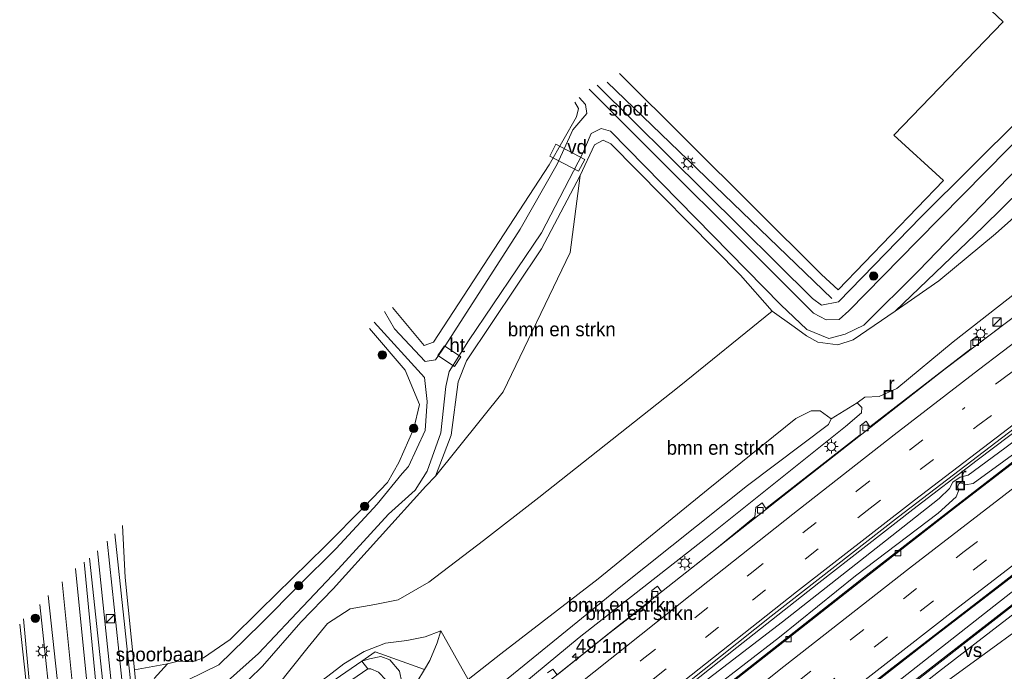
# Model space of a CAD drawing. Header units: millimetres. Extents: x 82463 to 85160, y 450000 to 452470.
# Tile 41 of 98: x 83452 to 83628, y 450958 to 451075. Entities that reach past the tile are written whole.
import ezdxf
from ezdxf.enums import TextEntityAlignment as Align

# ---------------------------------------------------------------- set-up
doc = ezdxf.new("R2010")
doc.units = ezdxf.units.MM
doc.linetypes.add('39strp', pattern=[12, 3, -9])
for name, color, linetype, lineweight in [('af-bs-haag', 93, 'haag', 18), ('af-bs-rasterhekwerk', 8, 'hekwerk', 18), ('as-bs-kilometr', 13, 'Continuous', 18), ('bp-b5-bomenstruiken', 93, 'Continuous', 18), ('bp-bs-boom', 93, 'Continuous', 18), ('gr-bs-geleiderail', 213, 'geleiderail', 18), ('gw-bs-insteekwatergang', 93, 'Continuous', 18), ('gw-bs-kruinlijn', 93, 'Continuous', 18), ('gw-bs-teenlijn', 93, 'Continuous', 18), ('iw-b6-overig', 213, 'Continuous', 18), ('mk-b5-verdrijfstrp', 8, 'Continuous', 18), ('mk-bs-39streep 0.15', 8, '39strp', 18), ('mk-bs-streep 0.15', 8, 'Continuous', 18), ('og-b1-terreinafscheiding', 253, 'Continuous', 18), ('og-b5-spoor', 253, 'Continuous', 18), ('og-b5-water', 153, 'Continuous', 18), ('og-bs-inrichtingselement', 253, 'Continuous', 18), ('og-bs-spoor', 253, 'Continuous', 18), ('og-bs-terreinafscheiding', 253, 'Continuous', 18), ('vh-b6-verh_soort', 8, 'Continuous', 18), ('wh-bs-kolk', 8, 'Continuous', 18), ('wh-bs-put', 8, 'Continuous', 18), ('wh-bs-waterlijn', 133, 'Continuous', 18), ('wm-bs-lichtmast', 8, 'Continuous', 18), ('wm-bs-lijnverlich', 8, 'lijnverlich', 18)]:
    doc.layers.add(name, color=color, linetype=linetype, lineweight=lineweight)
doc.styles.add('rtw_iso', font='iso-rtw.shx')
doc.linetypes.add('geleiderail', pattern='A,2,-1,[175,RTW.shx,S=0.5,R=0,X=0,Y=0],-1', length=4)
doc.linetypes.add('haag', pattern='A,7,-1.5,[1,RTW.shx,S=0.75,R=45,X=0,Y=0],-1.5', length=10)
doc.linetypes.add('hekwerk', pattern='A,7,-1.5,[1,RTW.shx,S=0.75,R=0,X=0,Y=0],-1.5', length=10)
doc.linetypes.add('lijnverlich', pattern='A,0,-5,[22,RTW.shx,S=1,R=0,X=-0.625,Y=0],2.5,-0.5,[3,RTW.shx,S=0.5,R=0,X=0,Y=0],-0.5,2.5,[22,RTW.shx,S=1,R=180,X=0.625,Y=0],-5', length=16)

# ---------------------------------------------------------------- blocks, each defined once
blk = doc.blocks.new('kolk')
blk.add_lwpolyline([(-0.5, -0.5), (0.5, -0.5), (0.5, 0.5), (-0.5, 0.5)], close=True)
blk = doc.blocks.new('put')
for p, q in [((0.75, 0.75), (-0.75, 0.75)), ((-0.75, 0.75), (-0.75, -0.75)), ((0.75, -0.75), (0.75, 0.75)), ((-0.75, -0.75), (0.75, -0.75))]:
    blk.add_line(p, q)
blk.add_lwpolyline([(-0.625, 0.625), (0.625, 0.625), (0.625, -0.625), (-0.625, -0.625)], close=True)
blk = doc.blocks.new('dtbattr')
at = {"style": 'rtw_iso'}
blk.add_attdef('TAG', (0.59, 0.87), '', height=2.5, dxfattribs=at)
blk = doc.blocks.new('dtbattr-r')
at = {"style": 'rtw_iso'}
blk.add_attdef('TAG', text='', height=2.5, dxfattribs=at).set_placement((0, 0), align=Align.MIDDLE_CENTER)
blk = doc.blocks.new('boom')
blk.add_hatch(color=256).paths.add_polyline_path([(-0.75, 0, 1), (0.75, 0, 1)])
blk.add_circle((0, 0), 0.75)
blk = doc.blocks.new('kast')
blk.add_line((-0.75, -0.75), (0.75, 0.75))
blk.add_lwpolyline([(-0.75, 0.75), (0.75, 0.75), (0.75, -0.75), (-0.75, -0.75)], close=True)
blk = doc.blocks.new('lantaarnpaal')
for p, q in [((-0.75, 0), (-1.25, 0)), ((-0.88, 0.88), (-0.53, 0.53)), ((0, 0.75), (0, 1.25)), ((0.53, 0.53), (0.88, 0.88)), ((0.75, 0), (1.25, 0)), ((-0.53, -0.53), (-0.88, -0.88)), ((0, -0.75), (0, -1.25)), ((0.53, -0.53), (0.88, -0.88))]:
    blk.add_line(p, q)
blk.add_circle((0, 0), 0.75)
blk = doc.blocks.new('hecto')
for p, q in [((0, 0.625), (-0.625, 0)), ((0, -0.625), (0, 0.625)), ((-0.625, 0), (0.625, 0)), ((0.625, 0), (0, -0.625))]:
    blk.add_line(p, q)

msp = doc.modelspace()

# ---------------------------------------------------------------- linework, layer by layer
at = {"layer": 'af-bs-haag'}
msp.add_polyline3d([(83597.454, 451024.887, -0.034), (83557.237, 451063.655, -0.038)], dxfattribs=at)
at = {"layer": 'af-bs-rasterhekwerk'}
for points in [[(83535.062, 450981.459, -0.011), (83544.949, 450989.177, -0.144), (83570.111, 451009.091, -0.264), (83586.759, 451022.567, -0.467)], [(83470.375, 450984.148, 0.112), (83470.85, 450974.804, 0.108), (83472.493, 450958.249, 0.108), (83473.124, 450951.884, 0.139), (83474.784, 450935.861, 0.112)], [(83524.465, 450958.338, 4.806), (83515.651, 450961.483, 4.414), (83513.245, 450959.821, 4.196), (83497.374, 450948.859, 2.755), (83481.733, 450938.082, 0.973), (83476.182, 450934.469, 0.138), (83476.007, 450934.355, 0.112)]]:
    msp.add_polyline3d(points, dxfattribs=at)
at = {"layer": 'bp-b5-bomenstruiken'}
for points in [[(83497.987, 450955.249, 0.61), (83503.641, 450962.297, 0.303), (83507.098, 450966.562, 0.229), (83511.145, 450969.201, -0.043), (83515.586, 450969.981, -0.172), (83519.784, 450970.783, -0.066), (83525.246, 450974, 0.22), (83535.062, 450981.459, -0.011), (83544.949, 450989.177, -0.144), (83570.111, 451009.091, -0.264), (83586.759, 451022.567, -0.467), (83590.72, 451019.811, -0.373), (83592.918, 451018.171, -0.419), (83594.963, 451017.013, -0.599), (83598.538, 451016.548, -0.635), (83601.292, 451017.48, -0.64), (83608.853, 451022.624, -0.444), (83616.681, 451028.057, -0.214), (83626.823, 451036.473, -0.089), (83639.463, 451047.784, 0.188)], [(83630.457, 451025.878, 6.671), (83619.215, 451017.095, 6.874), (83609.146, 451008.716, 7.045), (83605.938, 451007.289, 7.008), (83603.421, 451007.194, 6.925), (83602.045, 451006.172, 6.934), (83597.329, 451003.28, 8.824), (83595.39, 451004.74, 8.903), (83593.793, 451004.69, 8.921), (83591.052, 451003.368, 8.967), (83575.303, 450990.647, 9.272), (83555.617, 450974.552, 9.562), (83538.182, 450961.131, 9.627), (83532.311, 450956.494, 9.627), (83527.418, 450965.239, 4.734), (83524.619, 450964.173, 4.578), (83521.335, 450963.511, 4.573), (83517.463, 450963.016, 4.513), (83513.658, 450961.557, 4.375), (83510.043, 450959.339, 4.236), (83507.183, 450957.123, 3.812)], [(83537.86, 450955.465, 9.701), (83559.692, 450973.182, 9.604), (83582.349, 450991.33, 9.244), (83596.886, 451002.265, 8.824), (83597.329, 451003.28, 8.824), (83602.045, 451006.172, 6.934), (83602.84, 451005.324, 7.045), (83602.778, 451004.37, 7.215), (83599.92, 451001.935, 7.372), (83574.857, 450981.81, 7.838), (83552.195, 450964.031, 8.1), (83530.295, 450945.881, 8.05)], [(83523.107, 450956.06, 4.776), (83524.465, 450958.338, 4.806), (83525.417, 450959.933, 4.827), (83526.722, 450963.077, 4.85), (83527.418, 450965.239, 4.734), (83532.311, 450956.494, 9.627)]]:
    msp.add_polyline3d(points, dxfattribs=at)
for points in [[(83538.554, 451008.115, -0.338), (83526.474, 450993.025, -0.513), (83529.275, 451000.338, -0.606), (83530.496, 451009.946, -0.896), (83531.994, 451013.684, -0.91), (83545.417, 451033.758, -0.781), (83552.365, 451046.908, -0.73), (83550.592, 451033.104, -0.463)], [(83511.925, 450934.012, 9.485), (83508.518, 450931.165, 9.304), (83507.116, 450931.628, 9.295), (83506.811, 450933.023, 9.341), (83508.451, 450934.96, 9.454), (83510.104, 450936.327, 9.454), (83524.692, 450948.941, 9.627), (83532.311, 450956.494, 9.627), (83538.182, 450961.131, 9.627), (83555.617, 450974.552, 9.562), (83575.303, 450990.647, 9.272), (83591.052, 451003.368, 8.967), (83593.793, 451004.69, 8.921), (83595.39, 451004.74, 8.903), (83597.329, 451003.28, 8.824), (83596.886, 451002.265, 8.824), (83582.349, 450991.33, 9.244), (83559.692, 450973.182, 9.604), (83537.86, 450955.465, 9.701)]]:
    msp.add_polyline3d(points, close=True, dxfattribs=at)
at = {"layer": 'gr-bs-geleiderail'}
for points in [[(83645.383, 451033.093, 7.012), (83617.771, 451012.239, 7.649), (83592.611, 450992.517, 8.165), (83559.074, 450966.004, 8.626), (83536.492, 450947.952, 8.797), (83514.2, 450929.759, 8.621)], [(83662.709, 451020.29, 6.5), (83652.2, 451012.363, 6.674), (83636.631, 451000.466, 6.968), (83619.804, 450987.543, 7.433), (83604.037, 450975.23, 7.717), (83586.158, 450961.209, 7.97), (83568.387, 450947.173, 8.154), (83551.148, 450933.356, 8.384), (83531.096, 450917.135, 8.535), (83514.61, 450903.619, 8.641), (83497.532, 450889.499, 8.696), (83490.776, 450883.843, 8.659)], [(83490.333, 450888.857, 9.163), (83496.645, 450894.194, 9.183), (83504.725, 450901.091, 9.132), (83512.005, 450907.241, 9.128), (83524.361, 450917.338, 9.128), (83538.699, 450928.924, 9.068), (83548.05, 450936.266, 8.953), (83568.941, 450953.088, 9.022), (83580.424, 450962.266, 8.797), (83595.12, 450973.857, 8.554), (83611.969, 450987.028, 8.301), (83623.522, 450995.888, 8.062), (83635.244, 451004.698, 7.754), (83647.476, 451013.822, 7.538), (83655.02, 451019.216, 7.419)], [(83492.478, 450864.573, 9.112), (83503.983, 450874.157, 9.201), (83526.672, 450892.793, 9.05), (83552.503, 450913.836, 8.802), (83574.334, 450931.43, 8.618), (83595.118, 450948.016, 8.351), (83616.067, 450964.43, 8.048), (83636.115, 450979.823, 7.603), (83657.245, 450996.112, 7.097), (83662.707, 451000.383, 7.005), (83667.282, 451003.799, 6.91)], [(83492.92, 450859.56, 9.196), (83495.733, 450861.958, 9.169), (83511.597, 450875.169, 9.178), (83530.31, 450890.538, 9.031), (83550.391, 450906.962, 8.875), (83573.17, 450925.287, 8.682), (83593.731, 450941.744, 8.443), (83611.18, 450955.427, 8.158), (83627.458, 450968.095, 7.874), (83643.284, 450980.357, 7.465), (83658.027, 450991.673, 7.212), (83668.628, 450999.642, 6.991)]]:
    msp.add_polyline3d(points, dxfattribs=at)
at = {"layer": 'gw-bs-insteekwatergang'}
for points in [[(83569.845, 451145.258, 0.248), (83583.412, 451132.346, 0.215), (83608.284, 451108.203, 0.123), (83629.557, 451087.912, 0.146), (83630.508, 451086.094, 0.16), (83632.122, 451059.259, 0.086), (83631.405, 451057.319, 0.095), (83613.468, 451039.496, 0.137), (83598.65, 451024.266, -0.108), (83595.617, 451023.676, -0.108), (83594.039, 451024.888, -0.108), (83555.435, 451063.138, -0.025)], [(83551.396, 451060.093, -0.891), (83552.072, 451058.949, -0.891), (83551.698, 451057.466, -0.891), (83546.842, 451048.863, -0.873), (83526.105, 451017.039, -0.564), (83524.396, 451016.458, -0.523), (83518.731, 451023.241, -0.44)], [(83634.975, 451047.932, -0.052), (83624.591, 451037.733, -0.26), (83608.853, 451022.624, -0.444), (83601.292, 451017.48, -0.64), (83598.538, 451016.548, -0.635), (83594.963, 451017.013, -0.599), (83592.918, 451018.171, -0.419), (83590.72, 451019.811, -0.373), (83586.759, 451022.567, -0.467), (83581.105, 451029.063, -0.518), (83557.851, 451052.622, -0.61), (83556.489, 451053.257, -0.647), (83554.973, 451052.458, -0.707), (83552.365, 451046.908, -0.73), (83545.417, 451033.758, -0.781), (83531.994, 451013.684, -0.91), (83530.496, 451009.946, -0.896), (83529.275, 451000.338, -0.606), (83526.474, 450993.025, -0.513), (83524.73, 450991.224, -0.357), (83508.13, 450972.786, -0.214), (83502.297, 450966.813, -0.02), (83495.472, 450958.911, -0.001), (83493.005, 450956.497, 0.306)], [(83476.015, 450956.694, 0.224), (83478.451, 450959.324, 0.233), (83480.305, 450959.823, 0.251), (83482.854, 450959.712, 0.265), (83484.885, 450960.38, 0.196), (83489.669, 450963.708, -0.061), (83494.988, 450968.972, -0.642), (83506.671, 450980.443, -0.642), (83513.78, 450987.603, -0.642), (83517.843, 450991.87, -0.642), (83519.904, 450995.45, -0.642), (83522.56, 451001.553, -0.642), (83523.577, 451005.834, -0.642), (83521.006, 451011.989, -0.642), (83514.598, 451019.498, -0.642)], [(83452.602, 450967.413, 0.173), (83454.505, 450946.637, 0.192), (83455.011, 450942.888, 0.339)]]:
    msp.add_polyline3d(points, dxfattribs=at)
at = {"layer": 'gw-bs-kruinlijn'}
for points in [[(83661.167, 451022.029, 6.564), (83656.619, 451018.733, 6.665), (83653.94, 451016.948, 6.73), (83652.977, 451017.05, 6.642), (83651.734, 451016.7, 6.592), (83650.956, 451015.753, 6.615), (83650.674, 451014.605, 6.688), (83642.971, 451008.981, 6.941), (83628.467, 450998.035, 7.171), (83621.903, 450993.163, 7.341), (83620.491, 450992.817, 7.318), (83619.172, 450991.939, 7.318), (83618.543, 450990.776, 7.336), (83616.706, 450988.981, 7.442), (83607.096, 450981.404, 7.626), (83588.607, 450966.886, 7.878), (83574.562, 450956.059, 8.062), (83566.68, 450949.808, 8.085), (83564.473, 450947.289, 8.204), (83562.988, 450945.804, 8.204), (83561.968, 450945.584, 8.149), (83560.783, 450945.761, 8.108)], [(83508.518, 450931.165, 9.304), (83507.116, 450931.628, 9.295), (83506.811, 450933.023, 9.341), (83508.451, 450934.96, 9.454), (83510.104, 450936.327, 9.454), (83524.692, 450948.941, 9.627), (83532.311, 450956.494, 9.627), (83538.182, 450961.131, 9.627), (83555.617, 450974.552, 9.562), (83575.303, 450990.647, 9.272), (83591.052, 451003.368, 8.967), (83593.793, 451004.69, 8.921), (83595.39, 451004.74, 8.903), (83597.329, 451003.28, 8.824), (83596.886, 451002.265, 8.824), (83582.349, 450991.33, 9.244), (83559.692, 450973.182, 9.604), (83537.86, 450955.465, 9.701), (83511.925, 450934.012, 9.485), (83508.518, 450931.165, 9.304)]]:
    msp.add_polyline3d(points, dxfattribs=at)
at = {"layer": 'gw-bs-teenlijn'}
msp.add_polyline3d([(83633.826, 450999.686, 6.436), (83622.78, 450991.665, 6.688), (83621.435, 450991.414, 6.702), (83620.516, 450991.82, 6.702), (83620.201, 450991.574, 6.674), (83620.079, 450991.098, 6.633), (83620.191, 450990.343, 6.633), (83619.746, 450989.27, 6.642), (83616.563, 450986.353, 6.78), (83601.742, 450975.101, 7.093), (83588.106, 450964.107, 7.258), (83576.05, 450954.801, 7.4), (83567.113, 450947.595, 7.534), (83563.626, 450944.628, 7.667), (83561.884, 450944.871, 7.878), (83560.783, 450945.761, 8.108)], dxfattribs=at)
at = {"layer": 'iw-b6-overig'}
msp.add_polyline3d([(83553.215, 451049.806, -0.795), (83552.096, 451047.68, -0.721), (83546.914, 451050.406, -0.758), (83548.032, 451052.532, -0.799)], close=True, dxfattribs=at)
at = {"layer": 'mk-b5-verdrijfstrp'}
msp.add_polyline3d([(83582.772, 450930.382, 7.785), (83570.705, 450921.465, 7.912), (83579.152, 450928.268, 7.841), (83591.282, 450937.935, 7.697), (83616.586, 450957.878, 7.267), (83632.499, 450970.145, 6.886), (83644.367, 450979.306, 6.619), (83653.695, 450986.453, 6.421), (83660.691, 450991.795, 6.272), (83665.553, 450995.496, 6.155), (83669.062, 450998.163, 6.084), (83670.264, 450994.477, 4.388), (83667.799, 450992.629, 6.061), (83660.523, 450987.174, 6.232), (83652.451, 450981.307, 6.409), (83644.059, 450975.17, 6.583), (83635.822, 450969.136, 6.774), (83625.703, 450961.736, 7.014), (83616.242, 450954.829, 7.218), (83608.716, 450949.328, 7.366), (83601.085, 450943.766, 7.505), (83590.173, 450935.777, 7.69)], close=True, dxfattribs=at)
at = {"layer": 'mk-bs-39streep 0.15'}
for points in [[(83515.402, 450916.312, 8.361), (83535.752, 450932.821, 8.351), (83556.04, 450949.082, 8.26), (83583.239, 450970.73, 7.947), (83603.819, 450986.849, 7.616), (83623.661, 451002.109, 7.253), (83642.823, 451016.429, 6.762), (83650.699, 451022.211, 6.651), (83660.813, 451029.492, 6.625)], [(83491.556, 450875.005, 8.188), (83506.06, 450887.185, 8.218), (83524.86, 450902.624, 8.122), (83545.366, 450919.352, 7.92), (83572.548, 450941.254, 7.662), (83600.834, 450963.647, 7.304), (83621.203, 450979.477, 6.858), (83650.174, 451001.704, 6.247), (83664.787, 451012.798, 5.875)], [(83491.935, 450870.714, 8.263), (83509.121, 450885.054, 8.264), (83529.028, 450901.397, 8.172), (83548.314, 450917.132, 7.938), (83566.833, 450932.011, 7.795), (83586.2, 450947.521, 7.616), (83613.294, 450968.804, 7.161), (83642.34, 450991.195, 6.564), (83652.307, 450998.835, 6.413), (83665.818, 451009.08, 6.48)], [(83489.351, 450899.982, 8.296), (83505.718, 450913.436, 8.255), (83524.962, 450929.168, 8.283), (83544.418, 450944.821, 8.246), (83563.502, 450960.125, 8.14), (83582.827, 450975.464, 7.869), (83601.908, 450990.323, 7.552), (83621.335, 451005.313, 7.097)]]:
    msp.add_polyline3d(points, dxfattribs=at)
at = {"layer": 'mk-bs-streep 0.15'}
for points in [[(83488.955, 450904.465, 8.123), (83513.16, 450924.281, 8.145), (83532.566, 450940.021, 8.126), (83551.878, 450955.514, 8.071), (83572.062, 450971.587, 7.924), (83590.511, 450986.202, 7.598), (83608.669, 451000.413, 7.189), (83623.774, 451012.062, 6.904), (83632.267, 451018.52, 6.785), (83645.792, 451028.674, 6.426), (83659.1, 451038.616, 6.252)], [(83490.166, 450890.749, 8.408), (83502.993, 450901.357, 8.42), (83520.217, 450915.482, 8.43), (83535.511, 450927.908, 8.397), (83554.499, 450943.145, 8.384), (83572.256, 450957.304, 8.241), (83591.135, 450972.25, 7.947), (83612.272, 450988.692, 7.63), (83631.2, 451003.168, 7.212), (83649.058, 451016.416, 6.854), (83655.193, 451020.879, 6.73), (83661.569, 451025.469, 6.79)], [(83641.763, 451020.537, 4.396), (83626.835, 451009.471, 7.06)], [(83491.163, 450879.458, 8.095), (83499.81, 450886.707, 8.099), (83523.805, 450906.445, 7.988), (83545.296, 450923.939, 7.74), (83567.185, 450941.553, 7.561), (83588.862, 450958.842, 7.286), (83611.407, 450976.472, 6.973), (83632.71, 450992.908, 6.459), (83650.225, 451006.303, 6.141), (83663.745, 451016.55, 5.845)], [(83492.328, 450866.27, 8.403), (83498.102, 450871.131, 8.42), (83512.62, 450883.158, 8.384), (83531.085, 450898.332, 8.223), (83550.49, 450914.15, 8.039), (83568.98, 450929.051, 7.924), (83582.293, 450939.686, 7.74), (83601.559, 450954.992, 7.524), (83619.392, 450968.886, 7.221), (83642.429, 450986.621, 6.642), (83666.869, 451005.287, 6.37)], [(83459.525, 450974.062, 0.25), (83462.278, 450946.522, 0.166), (83467.035, 450901.27, 0.157), (83473.674, 450837.811, 0.234)]]:
    msp.add_polyline3d(points, dxfattribs=at)
at = {"layer": 'og-b1-terreinafscheiding'}
msp.add_polyline3d([(83529.84, 451012.65, -1.223), (83526.89, 451014.641, -1.187), (83528.059, 451016.373, -1.187), (83531.01, 451014.382, -1.205), (83529.84, 451012.65, -1.223)], dxfattribs=at)
at = {"layer": 'og-bs-spoor'}
for points in [[(83483.763, 450826.804, 0.18), (83472.599, 450933.999, 0.18), (83467.601, 450981.344, 0.18)], [(83485.496, 450824.913, 0.18), (83474.155, 450933.935, 0.18), (83469.011, 450982.623, 0.18)], [(83465.892, 450979.601, 0.18), (83481.538, 450829.232, 0.18)], [(83464.443, 450978.258, 0.18), (83469.209, 450933.688, 0.18), (83479.894, 450831.025, 0.186)]]:
    msp.add_polyline3d(points, dxfattribs=at)
at = {"layer": 'og-bs-terreinafscheiding'}
for points in [[(83559.44, 451065.205, 0.229), (83595.64, 451029.192, 0.091), (83598.6, 451026.403, 0.155), (83617.476, 451046.044, 0.164), (83608.583, 451054.146, 0.228), (83628.187, 451074.471, 0.137), (83619.538, 451082.759, 0.132), (83625.176, 451088.53, 0.146), (83609.862, 451103.189, 0.15), (83577.431, 451135.216, 0.279), (83569.199, 451143.035, 0.27)], [(83608.853, 451022.624, -0.444), (83616.681, 451028.057, -0.214), (83626.823, 451036.473, -0.089), (83639.463, 451047.784, 0.188), (83640.972, 451050.058, 0.284)], [(83526.474, 450993.025, -0.513), (83538.554, 451008.115, -0.338), (83550.592, 451033.104, -0.463), (83552.365, 451046.908, -0.73)], [(83602.045, 451006.172, 6.934), (83603.421, 451007.194, 6.925), (83605.938, 451007.289, 7.008), (83609.146, 451008.716, 7.045), (83619.215, 451017.095, 6.874), (83630.457, 451025.878, 6.671), (83642.737, 451035.173, 6.376), (83649.975, 451039.961, 6.33), (83655.345, 451043.94, 6.085), (83658.004, 451044.075, 6.085)], [(83642.571, 451030.986, 6.491), (83624.18, 451017.113, 6.805), (83623.506, 451018.081, 6.805), (83622.38, 451017.251, 6.805), (83622.379, 451015.816, 6.897), (83604.311, 451001.829, 7.16), (83603.656, 451002.884, 7.261), (83602.556, 451002.041, 7.257), (83602.552, 451000.4, 7.317), (83585.661, 450987.196, 7.63), (83584.968, 450988.191, 7.639), (83583.846, 450987.377, 7.639), (83583.675, 450985.679, 7.639), (83577.168, 450980.339, 7.768), (83566.966, 450972.242, 7.907), (83566.244, 450973.253, 7.925), (83565.204, 450972.46, 7.925), (83565.098, 450970.653, 7.898), (83557.729, 450964.936, 7.962), (83548.266, 450957.352, 7.981), (83547.496, 450958.388, 8.119), (83546.524, 450957.692, 8.119)], [(83490.268, 450889.597, 8.263), (83492.544, 450891.458, 8.434), (83498.1, 450896.182, 8.356), (83501.817, 450899.432, 8.319), (83519.094, 450913.717, 8.328), (83537.535, 450928.608, 8.328), (83556.264, 450943.571, 8.246), (83565.51, 450951.103, 8.237), (83586.632, 450967.906, 7.938), (83609.435, 450985.729, 7.694), (83630.181, 451001.538, 7.207), (83648.366, 451014.904, 6.858), (83655.036, 451019.674, 6.803), (83660.27, 451023.123, 6.707), (83661.822, 451024.121, 6.845)], [(83490.747, 450884.167, 8.212), (83493.194, 450886.084, 7.975), (83522.343, 450910.251, 7.814), (83536.925, 450922.1, 7.763), (83553.521, 450935.472, 7.676), (83568.852, 450947.765, 7.501), (83603.633, 450975.149, 6.946), (83619.089, 450987.168, 6.693), (83639.09, 451002.657, 6.284), (83651.794, 451012.315, 5.912), (83657.898, 451016.93, 5.884), (83662.62, 451020.605, 5.723)], [(83602.045, 451006.172, 6.934), (83602.84, 451005.324, 7.045), (83602.778, 451004.37, 7.215), (83599.92, 451001.935, 7.372), (83574.857, 450981.81, 7.838), (83552.195, 450964.031, 8.1), (83530.295, 450945.881, 8.05), (83513.299, 450932.266, 8.005), (83510.164, 450929.291, 8.009), (83506.696, 450926.992, 7.946), (83504.645, 450926.721, 8.064), (83502.365, 450927.451, 7.769), (83501.522, 450928.185, 7.606), (83501.941, 450931.188, 7.185), (83504.246, 450936.071, 6.723), (83507.462, 450939.685, 6.221), (83512.376, 450945.153, 5.776), (83519.945, 450953.008, 4.937), (83523.107, 450956.06, 4.776), (83524.465, 450958.338, 4.806), (83525.417, 450959.933, 4.827), (83526.722, 450963.077, 4.85), (83527.418, 450965.239, 4.734)], [(83492.431, 450865.105, 8.369), (83495.079, 450867.15, 8.411), (83509.079, 450878.611, 8.379), (83526.546, 450892.96, 8.324), (83545.203, 450908.225, 8.131), (83565.143, 450924.331, 7.965), (83586.789, 450941.655, 7.745), (83607.673, 450958.107, 7.456), (83627.604, 450973.491, 7.134), (83645.599, 450987.553, 6.633), (83665.913, 451003.213, 6.137), (83667.162, 451004.232, 6.339)], [(83668.552, 450999.876, 6.261), (83664.297, 450996.196, 6.256), (83660.338, 450993.099, 6.385), (83648.157, 450983.836, 6.615), (83632.009, 450971.42, 7.024), (83614.742, 450957.964, 7.446), (83595.417, 450942.848, 7.763), (83578.345, 450929.197, 7.892), (83561.239, 450915.424, 8.034), (83541.249, 450899.188, 8.126), (83520.24, 450881.993, 8.273), (83502.49, 450867.181, 8.388), (83494.476, 450860.63, 8.471), (83492.923, 450859.521, 8.642)], [(83535.062, 450981.459, -0.011), (83525.246, 450974, 0.22), (83519.784, 450970.783, -0.066), (83515.586, 450969.981, -0.172), (83511.145, 450969.201, -0.043), (83507.098, 450966.562, 0.229), (83503.641, 450962.297, 0.303), (83497.987, 450955.249, 0.61), (83493.241, 450950.576, 0.678), (83477.946, 450936.66, 0.488)], [(83476.644, 450834.57, 0.21), (83474.871, 450851.299, 0.212), (83468.805, 450909.927, 0.197), (83465.942, 450936.299, 0.13), (83461.905, 450976.455, 0.121)], [(83463.489, 450977.543, 0.13), (83465.872, 450952.781, 0.157), (83467.706, 450935.185, 0.221)], [(83457.061, 450971.583, 0.198), (83460.006, 450944.034, 0.198), (83464.994, 450893.934, 0.204), (83470.542, 450841.227, 0.218)], [(83455.52, 450969.979, 0.198), (83460.663, 450921.899, 0.198), (83463.527, 450893.705, 0.196), (83468.828, 450843.096, 0.186)], [(83527.418, 450965.239, 4.734), (83524.619, 450964.173, 4.578), (83521.335, 450963.511, 4.573), (83517.463, 450963.016, 4.513), (83513.658, 450961.557, 4.375), (83510.043, 450959.339, 4.236), (83507.183, 450957.123, 3.812), (83499.692, 450951.661, 2.956), (83488.239, 450943.643, 1.661), (83477.946, 450936.66, 0.488)], [(83485.527, 450933.559, 1.302), (83484.974, 450933.827, 1.248), (83484.085, 450934.257, 1.166), (83481.157, 450935.542, 0.872), (83486.355, 450939.224, 1.395), (83494.309, 450944.644, 2.301), (83503.794, 450951.201, 3.265), (83514.332, 450958.428, 4.428), (83513.245, 450959.821, 4.196), (83514.627, 450960.229, 4.474), (83516.661, 450960.65, 4.51), (83518.281, 450960.057, 4.556), (83519.979, 450958.033, 4.575), (83520.413, 450955.999, 4.634), (83519.282, 450953.837, 4.726), (83516.988, 450951.294, 4.887)], [(83472.493, 450958.249, 0.108), (83478.451, 450959.324, 0.233)], [(83514.332, 450958.428, 4.428), (83514.882, 450958.414, 4.474), (83516.238, 450957.859, 4.556), (83517.586, 450956.391, 4.644), (83517.368, 450954.702, 4.809), (83515.752, 450952.403, 4.878)]]:
    msp.add_polyline3d(points, dxfattribs=at)
at = {"layer": 'vh-b6-verh_soort'}
msp.add_polyline3d([(83531.01, 451014.382, -1.205), (83529.84, 451012.65, -1.223), (83526.89, 451014.641, -1.187), (83528.059, 451016.373, -1.187)], close=True, dxfattribs=at)
at = {"layer": 'wh-bs-waterlijn'}
for points in [[(83570.069, 451147.443, -1.523), (83607.8, 451111.09, -1.523), (83632.091, 451089.152, -1.523), (83633.169, 451086.878, -1.523), (83634.254, 451057.595, -1.523), (83633.122, 451055.852, -1.523), (83612.829, 451035.198, -1.523), (83600.506, 451022.626, -1.523), (83598.801, 451021.127, -1.523), (83596.453, 451021.059, -1.523), (83594.196, 451022.231, -1.523), (83553.969, 451062.393, -1.523)], [(83552.212, 451060.902, -1.523), (83553.323, 451059.687, -1.523), (83553.58, 451058.039, -1.523), (83551.081, 451055.131, -1.523), (83548.28, 451048.966, -1.523), (83541.648, 451037.314, -1.523), (83528.283, 451016.535, -1.523), (83526.447, 451013.859, -1.523), (83524.603, 451013.581, -1.523), (83519.123, 451019.424, -1.523), (83517.285, 451022.515, -1.523)], [(83489.173, 450956.21, -1.74), (83494.732, 450961.187, -1.74), (83500.574, 450967.393, -1.417), (83509.034, 450976.3, -1.371), (83518.017, 450986.196, -1.371), (83522.804, 450990.462, -1.371), (83524.975, 450993.905, -1.523), (83527.411, 451000.746, -1.523), (83528.317, 451009.11, -1.523), (83528.92, 451011.794, -1.523), (83532.379, 451017.291, -1.523), (83545.469, 451036.663, -1.523), (83552.834, 451050.962, -1.523), (83554.322, 451054.482, -1.523), (83556.15, 451055.341, -1.523), (83557.791, 451054.888, -1.523), (83588.367, 451023.739, -1.523), (83592.999, 451019.303, -1.523), (83596.931, 451017.722, -1.523), (83599.858, 451018.459, -1.523), (83603.23, 451020.061, -1.523), (83613.062, 451029.897, -1.523), (83635.388, 451053.107, -1.523)], [(83515.434, 451020.6, -1.523), (83524.461, 451010.718, -1.523), (83524.947, 451006.405, -1.523), (83524.621, 451001.173, -1.523), (83521.619, 450994.749, -1.523), (83520.491, 450993.479, -1.74), (83515.986, 450987.995, -1.74), (83508.623, 450980.03, -1.74), (83501.918, 450973.335, -1.74), (83495.42, 450966.797, -1.74), (83492.32, 450963.75, -1.74), (83487.594, 450959.153, -1.74), (83482.009, 450956.392, -1.74)], [(83451.933, 450966.445, -0.5), (83453.006, 450956.507, -0.5), (83454.297, 450942.833, -0.5), (83456.271, 450920.87, -0.5), (83458.783, 450907.736, -0.5), (83460.6, 450886.081, -0.5), (83461.342, 450875.631, -0.5), (83462.098, 450867.532, -0.5), (83462.198, 450867.537, -0.5), (83463.887, 450848.487, -0.5)]]:
    msp.add_polyline3d(points, dxfattribs=at)
at = {"layer": 'wm-bs-lijnverlich'}
msp.add_polyline3d([(83492.666, 450861.867, 8.445), (83570.321, 450925.478, 7.938), (83643.488, 450983.028, 6.651), (83667.976, 451001.643, 6.339)], dxfattribs=at)

# ---------------------------------------------------------------- block references
at = {"layer": 'as-bs-kilometr'}
ref = msp.add_blockref('dtbattr', (83551.583, 450960.538, 8.051), dxfattribs=at)
ref.add_attrib('TAG', '49.1m', dxfattribs={"layer": '0', "height": 2.5, "style": 'rtw_iso'}).set_placement((83551.583, 450960.538, 8.051), align=Align.BOTTOM_LEFT)
msp.add_blockref('hecto', (83551.583, 450960.538, 8.051), dxfattribs=at)
at = {"layer": 'bp-b5-bomenstruiken'}
ref = msp.add_blockref('dtbattr-r', (83539.421875, 451017.34375, -0.619444), dxfattribs=at)
ref.add_attrib('TAG', 'bmn en strkn', dxfattribs={"layer": '0', "height": 2.5, "style": 'rtw_iso'}).set_placement((83539.421875, 451017.34375, -0.619444), align=Align.BOTTOM_LEFT)
ref = msp.add_blockref('dtbattr-r', (83567.878906, 450996.09375, 3.336382), dxfattribs=at)
ref.add_attrib('TAG', 'bmn en strkn', dxfattribs={"layer": '0', "height": 2.5, "style": 'rtw_iso'}).set_placement((83567.878906, 450996.09375, 3.336382), align=Align.BOTTOM_LEFT)
ref = msp.add_blockref('dtbattr-r', (83550.148438, 450967.9375, 9.32605), dxfattribs=at)
ref.add_attrib('TAG', 'bmn en strkn', dxfattribs={"layer": '0', "height": 2.5, "style": 'rtw_iso'}).set_placement((83550.148438, 450967.9375, 9.32605), align=Align.BOTTOM_LEFT)
ref = msp.add_blockref('dtbattr-r', (83553.332031, 450966.4375, 7.69127), dxfattribs=at)
ref.add_attrib('TAG', 'bmn en strkn', dxfattribs={"layer": '0', "height": 2.5, "style": 'rtw_iso'}).set_placement((83553.332031, 450966.4375, 7.69127), align=Align.BOTTOM_LEFT)
at = {"layer": 'bp-bs-boom'}
for p in [(83604.949, 451028.908, 0.312), (83516.905, 451014.749, -0.527), (83522.56, 451001.553, -0.642), (83513.78, 450987.603, -0.642), (83501.918, 450973.335, -1.74), (83454.731, 450967.517, 0.126)]:
    msp.add_blockref('boom', p, dxfattribs=at)
at = {"layer": 'iw-b6-overig'}
ref = msp.add_blockref('dtbattr-r', (83550.066406, 451050.09375, -0.7736), dxfattribs=at)
ref.add_attrib('TAG', 'vd', dxfattribs={"layer": '0', "height": 2.5, "style": 'rtw_iso'}).set_placement((83550.066406, 451050.09375, -0.7736), align=Align.BOTTOM_LEFT)
at = {"layer": 'mk-b5-verdrijfstrp'}
ref = msp.add_blockref('dtbattr-r', (83621.082031, 450959.8125, 6.868), dxfattribs=at)
ref.add_attrib('TAG', 'vs', dxfattribs={"layer": '0', "height": 2.5, "style": 'rtw_iso'}).set_placement((83621.082031, 450959.8125, 6.868), align=Align.BOTTOM_LEFT)
at = {"layer": 'og-b5-spoor'}
ref = msp.add_blockref('dtbattr-r', (83469.132812, 450959.03125, 0.147615), dxfattribs=at)
ref.add_attrib('TAG', 'spoorbaan', dxfattribs={"layer": '0', "height": 2.5, "style": 'rtw_iso'}).set_placement((83469.132812, 450959.03125, 0.147615), align=Align.BOTTOM_LEFT)
at = {"layer": 'og-b5-water'}
ref = msp.add_blockref('dtbattr-r', (83557.492188, 451056.921875, -1.552831), dxfattribs=at)
ref.add_attrib('TAG', 'sloot', dxfattribs={"layer": '0', "height": 2.5, "style": 'rtw_iso'}).set_placement((83557.492188, 451056.921875, -1.552831), align=Align.BOTTOM_LEFT)
at = {"layer": 'og-bs-inrichtingselement'}
for p in [(83627.072, 451020.678, 7.455), (83468.179, 450967.414, -0.173)]:
    msp.add_blockref('kast', p, dxfattribs=at)
at = {"layer": 'vh-b6-verh_soort'}
ref = msp.add_blockref('dtbattr-r', (83528.949219, 451014.5, -1.2014), dxfattribs=at)
ref.add_attrib('TAG', 'ht', dxfattribs={"layer": '0', "height": 2.5, "style": 'rtw_iso'}).set_placement((83528.949219, 451014.5, -1.2014), align=Align.BOTTOM_LEFT)
at = {"layer": 'wh-bs-kolk'}
for p in [(83623.259, 451016.939, 6.713), (83603.516, 451001.629, 7.021), (83584.65, 450986.856, 7.483), (83609.322, 450979.18, 6.803), (83565.802, 450971.808, 7.727), (83589.71, 450963.761, 7.102)]:
    msp.add_blockref('kolk', p, dxfattribs=at)
at = {"layer": 'wh-bs-put'}
ref = msp.add_blockref('dtbattr', (83607.631, 451007.61, 6.946), dxfattribs=at)
ref.add_attrib('TAG', 'r', dxfattribs={"layer": '0', "height": 2.5, "style": 'rtw_iso'}).set_placement((83607.631, 451007.61, 6.946), align=Align.BOTTOM_LEFT)
for p in [(83607.631, 451007.61, 6.946), (83620.514, 450991.296, 6.693)]:
    msp.add_blockref('put', p, dxfattribs=at)
ref = msp.add_blockref('dtbattr', (83620.514, 450991.296, 6.693), dxfattribs=at)
ref.add_attrib('TAG', 'r', dxfattribs={"layer": '0', "height": 2.5, "style": 'rtw_iso'}).set_placement((83620.514, 450991.296, 6.693), align=Align.BOTTOM_LEFT)
at = {"layer": 'wm-bs-lichtmast'}
for p in [(83571.717, 451049.207, 0.344), (83624.129, 451018.543, 6.86), (83597.392, 450998.314, 7.298), (83571.142, 450977.409, 7.934), (83456.065, 450961.592, 0.243)]:
    msp.add_blockref('lantaarnpaal', p, dxfattribs=at)

doc.saveas('drawing.dxf')
